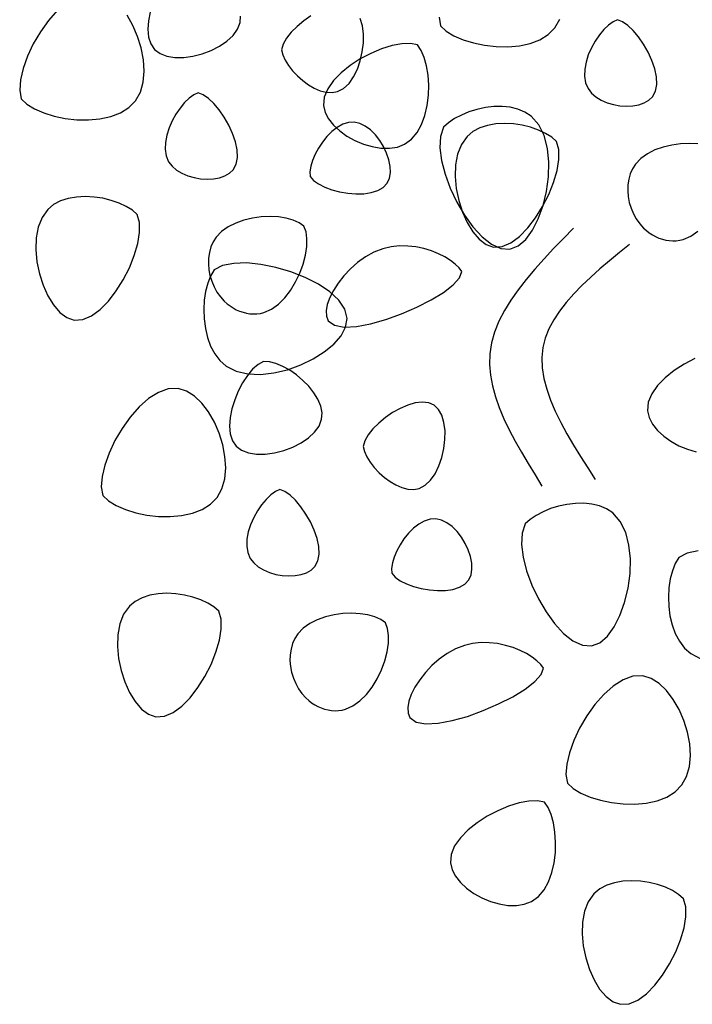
# Model space of a CAD drawing. Extents: x -2.39 to 2.17, y 0 to 7.74.
# Tile 2 of 4: x -2.39 to -0.68, y 3.6 to 6.1. Entities that reach past the tile are written whole.
import ezdxf

# ---------------------------------------------------------------- set-up
doc = ezdxf.new("R2010")
doc.units = 0
doc.header["$MEASUREMENT"] = 0
doc.layers.add('ARBOL', color=76, linetype='CONTINUOUS')

msp = doc.modelspace()

# ---------------------------------------------------------------- linework, layer by layer
at = {"layer": 'ARBOL'}
for points in [[(-2.2931, 6.1229), (-2.3157, 6.0971), (-2.3364, 6.0683), (-2.3544, 6.0375), (-2.3693, 6.006), (-2.3804, 5.9751), (-2.3872, 5.9459), (-2.389, 5.9197), (-2.3854, 5.8977)], [(-2.3854, 5.8977), (-2.3707, 5.8843), (-2.3511, 5.8724), (-2.3278, 5.8622), (-2.3014, 5.8541), (-2.2731, 5.8482), (-2.2436, 5.8449), (-2.2139, 5.8444), (-2.185, 5.847), (-2.1576, 5.8528), (-2.1328, 5.8623), (-2.1115, 5.8756), (-2.0945, 5.893), (-2.0824, 5.9148), (-2.0754, 5.9401), (-2.073, 5.9678), (-2.0748, 5.9972), (-2.0804, 6.0271), (-2.0895, 6.0565), (-2.1016, 6.0846), (-2.1163, 6.1103)], [(-2.0571, 6.1184), (-2.0615, 6.096), (-2.0631, 6.0745), (-2.0613, 6.0546), (-2.0558, 6.0373), (-2.0463, 6.0231), (-2.0324, 6.0128), (-2.0149, 6.0061), (-1.9945, 6.003), (-1.9723, 6.0032), (-1.949, 6.0064), (-1.9255, 6.0123), (-1.9027, 6.0208), (-1.8814, 6.0315), (-1.8625, 6.0442), (-1.8469, 6.0586), (-1.8355, 6.0746), (-1.8291, 6.0918), (-1.8281, 6.1083)], [(-1.649, 6.1086), (-1.6674, 6.096), (-1.6842, 6.082), (-1.6989, 6.0672), (-1.7107, 6.052), (-1.7192, 6.0369), (-1.7236, 6.0224)], [(-1.3235, 6.1054), (-1.3199, 6.0834)], [(-1.7236, 6.0224), (-1.7203, 6.0095), (-1.7143, 5.9961), (-1.7059, 5.9824), (-1.6954, 5.9689), (-1.6833, 5.956), (-1.6698, 5.9441), (-1.6554, 5.9336), (-1.6404, 5.9248), (-1.6251, 5.9183), (-1.6099, 5.9145), (-1.5951, 5.9136), (-1.5812, 5.9162), (-1.5658, 5.9242), (-1.5522, 5.9369), (-1.5406, 5.9535), (-1.531, 5.9729), (-1.5236, 5.9945), (-1.5185, 6.0172), (-1.5158, 6.0402), (-1.5157, 6.0625), (-1.5183, 6.0833), (-1.5237, 6.1017)], [(-1.3199, 6.0834), (-1.3052, 6.07), (-1.2856, 6.0581), (-1.2622, 6.0479), (-1.2359, 6.0398), (-1.2076, 6.0339), (-1.1781, 6.0306), (-1.1484, 6.0301), (-1.1194, 6.0327), (-1.0921, 6.0386), (-1.0673, 6.048), (-1.0459, 6.0613), (-1.0289, 6.0787), (-1.0169, 6.1005)], [(-0.8701, 6.0986), (-0.8813, 6.0936), (-0.8929, 6.0852), (-0.9047, 6.0739), (-0.9161, 6.0601), (-0.9268, 6.0445), (-0.9362, 6.0275), (-0.9441, 6.0096), (-0.95, 5.9912), (-0.9534, 5.973), (-0.954, 5.9553), (-0.9513, 5.9388), (-0.9449, 5.9238), (-0.9362, 5.9124), (-0.9249, 5.9026), (-0.9114, 5.8945), (-0.8965, 5.8881), (-0.8804, 5.8834), (-0.8638, 5.8805), (-0.8471, 5.8794), (-0.831, 5.8802), (-0.8157, 5.8829), (-0.802, 5.8876), (-0.7902, 5.8943), (-0.781, 5.9031), (-0.7733, 5.9174), (-0.7702, 5.9346), (-0.771, 5.9538), (-0.7754, 5.9744), (-0.7826, 5.9955), (-0.7923, 6.0166), (-0.8038, 6.0367), (-0.8166, 6.0552), (-0.8302, 6.0715), (-0.844, 6.0846), (-0.8575, 6.0939), (-0.8701, 6.0986)], [(-1.3783, 6.0347), (-1.3961, 6.0385), (-1.4179, 6.0378), (-1.4427, 6.0331), (-1.4694, 6.0248), (-1.4967, 6.0133), (-1.5238, 5.9991), (-1.5494, 5.9827), (-1.5724, 5.9643), (-1.5918, 5.9445), (-1.6064, 5.9237), (-1.6152, 5.9022), (-1.617, 5.8806), (-1.6129, 5.8635), (-1.6043, 5.8468), (-1.5917, 5.831), (-1.5759, 5.8164), (-1.5576, 5.8032), (-1.5373, 5.792), (-1.5157, 5.7829), (-1.4934, 5.7764), (-1.4712, 5.7727), (-1.4496, 5.7723), (-1.4294, 5.7754), (-1.4111, 5.7824), (-1.3937, 5.7951), (-1.3793, 5.8121), (-1.368, 5.8326), (-1.3595, 5.8559), (-1.3537, 5.8809), (-1.3505, 5.907), (-1.3498, 5.933), (-1.3514, 5.9584), (-1.3551, 5.9821), (-1.361, 6.0033), (-1.3688, 6.0211), (-1.3783, 6.0347)], [(-1.9357, 5.913), (-1.9468, 5.9079), (-1.9585, 5.8995), (-1.9702, 5.8882), (-1.9816, 5.8745), (-1.9922, 5.8589), (-2.0017, 5.8418), (-2.0096, 5.8239), (-2.0155, 5.8055), (-2.0189, 5.7873), (-2.0195, 5.7697), (-2.0168, 5.7531), (-2.0105, 5.7381), (-2.0017, 5.7267), (-1.9904, 5.7169), (-1.977, 5.7088), (-1.962, 5.7023), (-1.9459, 5.6977), (-1.9293, 5.6948), (-1.9126, 5.6937), (-1.8964, 5.6945), (-1.8812, 5.6972), (-1.8675, 5.7019), (-1.8558, 5.7086), (-1.8465, 5.7173), (-1.8388, 5.7317), (-1.8357, 5.7489), (-1.8365, 5.7681), (-1.8409, 5.7887), (-1.8482, 5.8098), (-1.8578, 5.8309), (-1.8693, 5.851), (-1.8822, 5.8696), (-1.8957, 5.8858), (-1.9095, 5.8989), (-1.923, 5.9082), (-1.9357, 5.913)], [(-1.3117, 5.8259), (-1.3196, 5.8024), (-1.3212, 5.7736), (-1.3172, 5.7411), (-1.3082, 5.7063), (-1.295, 5.6706), (-1.2784, 5.6354), (-1.2589, 5.6022), (-1.2373, 5.5725), (-1.2142, 5.5475), (-1.1905, 5.5289), (-1.1668, 5.518), (-1.1437, 5.5162), (-1.1226, 5.5241), (-1.1032, 5.5405), (-1.086, 5.5641), (-1.0712, 5.5932), (-1.0592, 5.6265), (-1.0506, 5.6624), (-1.0456, 5.6997), (-1.0447, 5.7367), (-1.0482, 5.7721), (-1.0566, 5.8044), (-1.0702, 5.8322), (-1.0894, 5.8539), (-1.1051, 5.8643), (-1.123, 5.8717), (-1.1425, 5.8763), (-1.1631, 5.8784), (-1.1843, 5.878), (-1.2058, 5.8755), (-1.227, 5.8709), (-1.2474, 5.8647), (-1.2666, 5.8568), (-1.284, 5.8476), (-1.2992, 5.8373), (-1.3117, 5.8259)], [(-1.6509, 5.7006), (-1.6422, 5.6906), (-1.6296, 5.6815), (-1.6139, 5.6735), (-1.5958, 5.6668), (-1.5761, 5.6615), (-1.5555, 5.658), (-1.5347, 5.6563), (-1.5146, 5.6568), (-1.4958, 5.6596), (-1.4791, 5.6648), (-1.4653, 5.6729), (-1.4552, 5.6838), (-1.4496, 5.6962), (-1.4472, 5.7106), (-1.4478, 5.7263), (-1.4511, 5.7429), (-1.4568, 5.7598), (-1.4645, 5.7764), (-1.4741, 5.7922), (-1.4852, 5.8065), (-1.4975, 5.8189), (-1.5108, 5.8288), (-1.5248, 5.8356), (-1.5392, 5.8387), (-1.5538, 5.8378), (-1.5683, 5.8332), (-1.5824, 5.8253), (-1.5958, 5.8148), (-1.6084, 5.8022), (-1.6199, 5.7881), (-1.63, 5.7729), (-1.6384, 5.7572), (-1.645, 5.7416), (-1.6494, 5.7266), (-1.6514, 5.7128), (-1.6509, 5.7006)], [(-1.0249, 5.7897), (-1.0372, 5.8005), (-1.0527, 5.8102), (-1.0708, 5.8186), (-1.0908, 5.8255), (-1.1122, 5.8307), (-1.1344, 5.834), (-1.1568, 5.8352), (-1.179, 5.8341), (-1.2001, 5.8304), (-1.2198, 5.8241), (-1.2374, 5.8148), (-1.2523, 5.8024), (-1.2668, 5.7821), (-1.2764, 5.7577), (-1.2815, 5.73), (-1.2824, 5.7004), (-1.2796, 5.6698), (-1.2734, 5.6393), (-1.2641, 5.6101), (-1.2522, 5.5833), (-1.2379, 5.5599), (-1.2216, 5.541), (-1.2038, 5.5278), (-1.1847, 5.5214), (-1.1631, 5.5228), (-1.1411, 5.5322), (-1.1192, 5.5482), (-1.098, 5.5697), (-1.0782, 5.5954), (-1.0602, 5.6241), (-1.0447, 5.6546), (-1.0323, 5.6855), (-1.0235, 5.7157), (-1.019, 5.744), (-1.0192, 5.769), (-1.0249, 5.7897)], [(-0.666, 5.7834), (-0.6874, 5.7844), (-0.7096, 5.7834), (-0.732, 5.7804), (-0.7539, 5.7752), (-0.7747, 5.7679), (-0.7938, 5.7583), (-0.8104, 5.7464), (-0.8241, 5.7322), (-0.8318, 5.7203), (-0.8376, 5.7073), (-0.8415, 5.6935), (-0.8437, 5.6791), (-0.8441, 5.6644), (-0.8428, 5.6494), (-0.84, 5.6345), (-0.8355, 5.62), (-0.8296, 5.606), (-0.8223, 5.5927), (-0.8136, 5.5804), (-0.8036, 5.5693), (-0.7966, 5.563), (-0.7891, 5.5573), (-0.7812, 5.5522), (-0.7731, 5.5478), (-0.7647, 5.5441), (-0.756, 5.5412), (-0.7472, 5.539), (-0.7383, 5.5376), (-0.7295, 5.537), (-0.7206, 5.5373), (-0.7118, 5.5385), (-0.7032, 5.5406), (-0.684, 5.5489), (-0.6662, 5.5616)], [(-2.0904, 5.6039), (-2.1027, 5.6148), (-2.1182, 5.6245), (-2.1363, 5.6329), (-2.1563, 5.6399), (-2.1777, 5.6451), (-2.1999, 5.6483), (-2.2223, 5.6495), (-2.2444, 5.6484), (-2.2656, 5.6447), (-2.2853, 5.6384), (-2.3029, 5.6291), (-2.3178, 5.6167), (-2.3323, 5.5965), (-2.3419, 5.572), (-2.347, 5.5443), (-2.3479, 5.5147), (-2.3451, 5.4841), (-2.3389, 5.4536), (-2.3296, 5.4244), (-2.3177, 5.3976), (-2.3034, 5.3742), (-2.2871, 5.3553), (-2.2693, 5.3421), (-2.2502, 5.3357), (-2.2286, 5.3371), (-2.2066, 5.3465), (-2.1847, 5.3625), (-2.1635, 5.384), (-2.1437, 5.4098), (-2.1257, 5.4384), (-2.1102, 5.4689), (-2.0978, 5.4998), (-2.089, 5.53), (-2.0845, 5.5583), (-2.0847, 5.5833), (-2.0904, 5.6039)], [(-1.6673, 5.5744), (-1.6789, 5.583), (-1.6939, 5.5898), (-1.7116, 5.5947), (-1.7315, 5.5977), (-1.7529, 5.5987), (-1.7751, 5.5977), (-1.7975, 5.5947), (-1.8194, 5.5895), (-1.8402, 5.5822), (-1.8593, 5.5726), (-1.8759, 5.5607), (-1.8896, 5.5465), (-1.8973, 5.5346), (-1.9031, 5.5216), (-1.907, 5.5078), (-1.9092, 5.4934), (-1.9096, 5.4787), (-1.9083, 5.4637), (-1.9055, 5.4489), (-1.9011, 5.4343), (-1.8951, 5.4203), (-1.8878, 5.407), (-1.8791, 5.3947), (-1.8691, 5.3836), (-1.8621, 5.3773), (-1.8546, 5.3716), (-1.8468, 5.3665), (-1.8386, 5.3621), (-1.8302, 5.3584), (-1.8215, 5.3555), (-1.8127, 5.3533), (-1.8039, 5.3519), (-1.795, 5.3513), (-1.7861, 5.3516), (-1.7773, 5.3528), (-1.7687, 5.3549), (-1.7495, 5.3632), (-1.7317, 5.376), (-1.7153, 5.3923), (-1.7007, 5.4113), (-1.6879, 5.4325), (-1.6772, 5.455), (-1.6688, 5.478), (-1.6628, 5.5008), (-1.6595, 5.5226), (-1.659, 5.5426), (-1.6615, 5.5602), (-1.6673, 5.5744)], [(-0.9822, 5.5689), (-1.0074, 5.5431), (-1.0323, 5.5173), (-1.0566, 5.4914), (-1.0799, 5.4654), (-1.102, 5.4392), (-1.1225, 5.4129), (-1.1411, 5.3864), (-1.1575, 5.3597), (-1.1713, 5.3327), (-1.1823, 5.3053), (-1.1902, 5.2777), (-1.1946, 5.2497), (-1.1953, 5.223), (-1.193, 5.1959), (-1.1878, 5.1686), (-1.1802, 5.141), (-1.1703, 5.1132), (-1.1584, 5.0851), (-1.1449, 5.0569), (-1.13, 5.0285), (-1.1139, 5), (-1.097, 4.9715), (-1.0796, 4.9428), (-1.0619, 4.9141)], [(-1.2657, 5.4595), (-1.2725, 5.4687), (-1.2822, 5.4781), (-1.2944, 5.4874), (-1.3088, 5.4962), (-1.3251, 5.5043), (-1.343, 5.5115), (-1.3621, 5.5173), (-1.3823, 5.5215), (-1.4031, 5.5239), (-1.4243, 5.5241), (-1.4455, 5.5219), (-1.4665, 5.517), (-1.4888, 5.5082), (-1.5102, 5.4964), (-1.5303, 5.482), (-1.5488, 5.4658), (-1.5655, 5.4481), (-1.58, 5.4297), (-1.592, 5.411), (-1.6013, 5.3927), (-1.6075, 5.3753), (-1.6103, 5.3593), (-1.6095, 5.3454), (-1.6048, 5.3341), (-1.589, 5.3225), (-1.5646, 5.3178), (-1.5334, 5.3193), (-1.4974, 5.3259), (-1.4585, 5.3369), (-1.4186, 5.3513), (-1.3796, 5.3683), (-1.3435, 5.3868), (-1.3121, 5.4061), (-1.2874, 5.4253), (-1.2713, 5.4434), (-1.2657, 5.4595)], [(-0.8399, 5.5278), (-0.8651, 5.5071), (-0.8901, 5.4864), (-0.9145, 5.4656), (-0.9379, 5.4446), (-0.9602, 5.4235), (-0.9811, 5.4021), (-1.0002, 5.3805), (-1.0173, 5.3585), (-1.032, 5.3361), (-1.0442, 5.3133), (-1.0534, 5.2901), (-1.0594, 5.2663), (-1.062, 5.2406), (-1.0611, 5.2142), (-1.0569, 5.1874), (-1.0499, 5.1601), (-1.0401, 5.1323), (-1.0282, 5.1042), (-1.0142, 5.0758), (-0.9987, 5.0471), (-0.9818, 5.0182), (-0.964, 4.9891), (-0.9455, 4.96), (-0.9267, 4.9307)], [(-1.8952, 5.4631), (-1.9041, 5.4476), (-1.9112, 5.4292), (-1.9166, 5.4085), (-1.9199, 5.3861), (-1.9212, 5.3626), (-1.9204, 5.3386), (-1.9173, 5.3147), (-1.9119, 5.2916), (-1.904, 5.2698), (-1.8935, 5.25), (-1.8804, 5.2328), (-1.8645, 5.2187), (-1.8389, 5.2057), (-1.8093, 5.1988), (-1.7769, 5.1976), (-1.7429, 5.2014), (-1.7086, 5.2097), (-1.675, 5.2218), (-1.6434, 5.2371), (-1.615, 5.2549), (-1.591, 5.2748), (-1.5725, 5.296), (-1.5608, 5.318), (-1.5571, 5.3401), (-1.563, 5.3637), (-1.5782, 5.3864), (-1.601, 5.4076), (-1.63, 5.427), (-1.6636, 5.444), (-1.7002, 5.4584), (-1.7382, 5.4696), (-1.7761, 5.4773), (-1.8123, 5.4808), (-1.8453, 5.4799), (-1.8734, 5.4742), (-1.8952, 5.4631)], [(-1.7692, 5.2307), (-1.7832, 5.2228), (-1.7971, 5.2106), (-1.8104, 5.1947), (-1.8226, 5.176), (-1.8335, 5.1553), (-1.8427, 5.1332), (-1.8496, 5.1105), (-1.8541, 5.088), (-1.8557, 5.0665), (-1.8539, 5.0466), (-1.8484, 5.0293), (-1.8389, 5.0151), (-1.825, 5.0048), (-1.8074, 4.9981), (-1.7871, 4.9951), (-1.7649, 4.9952), (-1.7415, 4.9984), (-1.7181, 5.0044), (-1.6953, 5.0128), (-1.674, 5.0235), (-1.6551, 5.0362), (-1.6395, 5.0507), (-1.6281, 5.0666), (-1.6217, 5.0838), (-1.6207, 5.1004), (-1.6241, 5.1174), (-1.6312, 5.1345), (-1.6415, 5.1513), (-1.6544, 5.1675), (-1.6693, 5.1826), (-1.6857, 5.1963), (-1.703, 5.2082), (-1.7205, 5.218), (-1.7378, 5.2253), (-1.7542, 5.2296), (-1.7692, 5.2307)], [(-0.6733, 5.2379), (-0.7004, 5.2237), (-0.726, 5.2073), (-0.749, 5.1889), (-0.7684, 5.1691), (-0.783, 5.1483), (-0.7918, 5.1268), (-0.7936, 5.1052), (-0.7895, 5.0881), (-0.7809, 5.0714), (-0.7683, 5.0556), (-0.7525, 5.041), (-0.7342, 5.0278), (-0.7138, 5.0166), (-0.6922, 5.0075), (-0.67, 5.001)], [(-2.178, 4.8898), (-2.1633, 4.8763), (-2.1437, 4.8644), (-2.1203, 4.8542), (-2.094, 4.8461), (-2.0657, 4.8403), (-2.0362, 4.8369), (-2.0065, 4.8365), (-1.9775, 4.839), (-1.9502, 4.8449), (-1.9254, 4.8543), (-1.904, 4.8676), (-1.887, 4.885), (-1.875, 4.9068), (-1.868, 4.9321), (-1.8656, 4.9599), (-1.8674, 4.9892), (-1.873, 5.0191), (-1.8821, 5.0485), (-1.8941, 5.0766), (-1.9089, 5.1023), (-1.9259, 5.1247), (-1.9447, 5.1428), (-1.965, 5.1555), (-1.9864, 5.162), (-2.0114, 5.1611), (-2.0366, 5.1521), (-2.0616, 5.1363), (-2.0857, 5.1149), (-2.1084, 5.0892), (-2.129, 5.0603), (-2.147, 5.0295), (-2.1619, 4.998), (-2.173, 4.9671), (-2.1798, 4.9379), (-2.1816, 4.9118), (-2.178, 4.8898)], [(-1.5162, 5.0144), (-1.5129, 5.0015), (-1.5069, 4.9881), (-1.4984, 4.9744), (-1.488, 4.9609), (-1.4759, 4.948), (-1.4624, 4.9361), (-1.448, 4.9256), (-1.433, 4.9169), (-1.4177, 4.9104), (-1.4025, 4.9065), (-1.3877, 4.9056), (-1.3738, 4.9082), (-1.3584, 4.9162), (-1.3448, 4.9289), (-1.3331, 4.9455), (-1.3236, 4.965), (-1.3162, 4.9865), (-1.3111, 5.0092), (-1.3084, 5.0322), (-1.3083, 5.0545), (-1.3109, 5.0753), (-1.3162, 5.0938), (-1.3245, 5.1089), (-1.3358, 5.1198), (-1.3497, 5.1257), (-1.366, 5.1274), (-1.3839, 5.1252), (-1.403, 5.1197), (-1.4224, 5.1113), (-1.4416, 5.1006), (-1.4599, 5.088), (-1.4768, 5.0741), (-1.4915, 5.0593), (-1.5033, 5.044), (-1.5118, 5.0289), (-1.5162, 5.0144)], [(-1.7282, 4.905), (-1.7394, 4.8999), (-1.751, 4.8915), (-1.7628, 4.8802), (-1.7742, 4.8665), (-1.7848, 4.8509), (-1.7943, 4.8338), (-1.8022, 4.8159), (-1.8081, 4.7976), (-1.8115, 4.7793), (-1.8121, 4.7617), (-1.8094, 4.7451), (-1.803, 4.7301), (-1.7943, 4.7187), (-1.783, 4.7089), (-1.7696, 4.7008), (-1.7546, 4.6944), (-1.7385, 4.6897), (-1.7219, 4.6868), (-1.7052, 4.6857), (-1.689, 4.6865), (-1.6738, 4.6893), (-1.6601, 4.6939), (-1.6483, 4.7006), (-1.6391, 4.7094), (-1.6314, 4.7237), (-1.6283, 4.7409), (-1.6291, 4.7601), (-1.6335, 4.7807), (-1.6407, 4.8019), (-1.6504, 4.8229), (-1.6619, 4.843), (-1.6747, 4.8616), (-1.6883, 4.8778), (-1.7021, 4.8909), (-1.7156, 4.9002), (-1.7282, 4.905)], [(-1.1043, 4.818), (-1.1122, 4.7944), (-1.1138, 4.7657), (-1.1098, 4.7331), (-1.1008, 4.6983), (-1.0876, 4.6626), (-1.0709, 4.6274), (-1.0514, 4.5942), (-1.0298, 4.5645), (-1.0068, 4.5396), (-0.9831, 4.5209), (-0.9593, 4.51), (-0.9363, 4.5082), (-0.9152, 4.5161), (-0.8958, 4.5326), (-0.8785, 4.5561), (-0.8637, 4.5852), (-0.8518, 4.6185), (-0.8432, 4.6545), (-0.8382, 4.6917), (-0.8373, 4.7288), (-0.8408, 4.7641), (-0.8492, 4.7964), (-0.8628, 4.8242), (-0.882, 4.8459), (-0.8977, 4.8563), (-0.9156, 4.8637), (-0.935, 4.8684), (-0.9557, 4.8704), (-0.977, 4.87), (-0.9984, 4.8675), (-1.0196, 4.863), (-1.04, 4.8567), (-1.0591, 4.8489), (-1.0766, 4.8396), (-1.0918, 4.8293), (-1.1043, 4.818)], [(-1.4434, 4.6926), (-1.4347, 4.6827), (-1.4222, 4.6736), (-1.4065, 4.6655), (-1.3884, 4.6588), (-1.3687, 4.6536), (-1.348, 4.65), (-1.3273, 4.6483), (-1.3071, 4.6488), (-1.2884, 4.6516), (-1.2717, 4.6569), (-1.2579, 4.6649), (-1.2477, 4.6759), (-1.2422, 4.6883), (-1.2398, 4.7026), (-1.2404, 4.7183), (-1.2437, 4.7349), (-1.2493, 4.7518), (-1.2571, 4.7684), (-1.2666, 4.7842), (-1.2777, 4.7986), (-1.2901, 4.811), (-1.3034, 4.8208), (-1.3174, 4.8276), (-1.3317, 4.8307), (-1.3464, 4.8298), (-1.3609, 4.8252), (-1.375, 4.8173), (-1.3885, 4.8069), (-1.401, 4.7942), (-1.4125, 4.7801), (-1.4226, 4.7649), (-1.431, 4.7492), (-1.4376, 4.7336), (-1.442, 4.7186), (-1.444, 4.7048), (-1.4434, 4.6926)], [(-0.7145, 4.7326), (-0.7234, 4.7171), (-0.7305, 4.6988), (-0.7358, 4.6781), (-0.7392, 4.6556), (-0.7405, 4.6321), (-0.7397, 4.6081), (-0.7366, 4.5842), (-0.7312, 4.5611), (-0.7233, 4.5393), (-0.7128, 4.5195), (-0.6997, 4.5023), (-0.6838, 4.4883), (-0.6581, 4.4752)], [(-0.6646, 4.7495), (-0.6927, 4.7437), (-0.7145, 4.7326)], [(-1.8829, 4.596), (-1.8953, 4.6068), (-1.9108, 4.6166), (-1.9289, 4.625), (-1.9489, 4.6319), (-1.9703, 4.6371), (-1.9925, 4.6403), (-2.0149, 4.6415), (-2.0371, 4.6404), (-2.0582, 4.6368), (-2.0779, 4.6304), (-2.0955, 4.6211), (-2.1104, 4.6087), (-2.1249, 4.5885), (-2.1345, 4.564), (-2.1396, 4.5364), (-2.1405, 4.5067), (-2.1377, 4.4761), (-2.1315, 4.4456), (-2.1222, 4.4164), (-2.1103, 4.3896), (-2.096, 4.3662), (-2.0797, 4.3474), (-2.0619, 4.3342), (-2.0428, 4.3277), (-2.0212, 4.3292), (-1.9992, 4.3385), (-1.9773, 4.3546), (-1.9561, 4.376), (-1.9363, 4.4018), (-1.9183, 4.4305), (-1.9028, 4.4609), (-1.8904, 4.4918), (-1.8816, 4.5221), (-1.8771, 4.5503), (-1.8773, 4.5754), (-1.8829, 4.596)], [(-1.4598, 4.5665), (-1.4714, 4.575), (-1.4865, 4.5818), (-1.5042, 4.5867), (-1.5241, 4.5897), (-1.5455, 4.5907), (-1.5677, 4.5898), (-1.5901, 4.5867), (-1.612, 4.5816), (-1.6328, 4.5742), (-1.6519, 4.5646), (-1.6685, 4.5527), (-1.6821, 4.5385), (-1.6899, 4.5266), (-1.6957, 4.5137), (-1.6996, 4.4999), (-1.7018, 4.4855), (-1.7022, 4.4707), (-1.7009, 4.4557), (-1.6981, 4.4409), (-1.6936, 4.4263), (-1.6877, 4.4123), (-1.6804, 4.399), (-1.6717, 4.3867), (-1.6617, 4.3756), (-1.6547, 4.3693), (-1.6472, 4.3636), (-1.6393, 4.3585), (-1.6312, 4.3541), (-1.6228, 4.3504), (-1.6141, 4.3475), (-1.6053, 4.3453), (-1.5964, 4.3439), (-1.5875, 4.3433), (-1.5787, 4.3436), (-1.5699, 4.3448), (-1.5613, 4.3469), (-1.5421, 4.3553), (-1.5243, 4.368), (-1.5079, 4.3843), (-1.4933, 4.4034), (-1.4805, 4.4245), (-1.4698, 4.447), (-1.4614, 4.47), (-1.4554, 4.4928), (-1.4521, 4.5146), (-1.4516, 4.5346), (-1.4541, 4.5522), (-1.4598, 4.5665)], [(-1.0582, 4.4515), (-1.0651, 4.4608), (-1.0748, 4.4702), (-1.0869, 4.4794), (-1.1014, 4.4883), (-1.1177, 4.4964), (-1.1355, 4.5035), (-1.1547, 4.5093), (-1.1749, 4.5136), (-1.1957, 4.5159), (-1.2168, 4.5162), (-1.2381, 4.5139), (-1.259, 4.509), (-1.2814, 4.5002), (-1.3028, 4.4884), (-1.3229, 4.4741), (-1.3414, 4.4578), (-1.3581, 4.4402), (-1.3726, 4.4217), (-1.3846, 4.4031), (-1.3939, 4.3847), (-1.4001, 4.3673), (-1.4029, 4.3514), (-1.4021, 4.3374), (-1.3973, 4.3261), (-1.3816, 4.3145), (-1.3572, 4.3098), (-1.326, 4.3113), (-1.29, 4.318), (-1.2511, 4.3289), (-1.2112, 4.3434), (-1.1722, 4.3603), (-1.1361, 4.3788), (-1.1047, 4.3981), (-1.08, 4.4173), (-1.0639, 4.4354), (-1.0582, 4.4515)], [(-0.9973, 4.1593), (-0.9825, 4.1459), (-0.963, 4.1339), (-0.9396, 4.1238), (-0.9133, 4.1156), (-0.8849, 4.1098), (-0.8555, 4.1065), (-0.8258, 4.106), (-0.7968, 4.1085), (-0.7695, 4.1144), (-0.7447, 4.1239), (-0.7233, 4.1372), (-0.7063, 4.1545), (-0.6943, 4.1764), (-0.6873, 4.2016), (-0.6848, 4.2294), (-0.6866, 4.2587), (-0.6923, 4.2886), (-0.7013, 4.3181), (-0.7134, 4.3461), (-0.7282, 4.3719), (-0.7452, 4.3942), (-0.764, 4.4123), (-0.7843, 4.4251), (-0.8057, 4.4316), (-0.8307, 4.4306), (-0.8559, 4.4216), (-0.8809, 4.4058), (-0.905, 4.3844), (-0.9276, 4.3587), (-0.9483, 4.3298), (-0.9663, 4.299), (-0.9811, 4.2676), (-0.9922, 4.2366), (-0.999, 4.2075), (-1.0009, 4.1813), (-0.9973, 4.1593)], [(-1.0557, 4.1106), (-1.0735, 4.1143), (-1.0953, 4.1136), (-1.1201, 4.1089), (-1.1467, 4.1006), (-1.1741, 4.0892), (-1.2012, 4.075), (-1.2267, 4.0585), (-1.2498, 4.0402), (-1.2692, 4.0204), (-1.2838, 3.9995), (-1.2926, 3.9781), (-1.2944, 3.9565), (-1.2903, 3.9393), (-1.2816, 3.9227), (-1.2691, 3.9069), (-1.2533, 3.8922), (-1.2349, 3.8791), (-1.2146, 3.8678), (-1.193, 3.8588), (-1.1708, 3.8523), (-1.1486, 3.8486), (-1.127, 3.8482), (-1.1068, 3.8513), (-1.0885, 3.8583), (-1.071, 3.8709), (-1.0567, 3.8879), (-1.0454, 3.9085), (-1.0368, 3.9318), (-1.0311, 3.9568), (-1.0279, 3.9828), (-1.0272, 4.0089), (-1.0288, 4.0342), (-1.0325, 4.058), (-1.0384, 4.0792), (-1.0461, 4.097), (-1.0557, 4.1106)], [(-0.7022, 3.8655), (-0.7146, 3.8763), (-0.7301, 3.8861), (-0.7482, 3.8945), (-0.7682, 3.9014), (-0.7896, 3.9066), (-0.8118, 3.9099), (-0.8342, 3.9111), (-0.8563, 3.9099), (-0.8775, 3.9063), (-0.8972, 3.8999), (-0.9148, 3.8906), (-0.9297, 3.8783), (-0.9441, 3.858), (-0.9537, 3.8335), (-0.9588, 3.8059), (-0.9598, 3.7762), (-0.957, 3.7456), (-0.9508, 3.7152), (-0.9415, 3.686), (-0.9296, 3.6591), (-0.9153, 3.6357), (-0.899, 3.6169), (-0.8812, 3.6037), (-0.8621, 3.5972), (-0.8405, 3.5987), (-0.8185, 3.608), (-0.7966, 3.6241), (-0.7754, 3.6456), (-0.7556, 3.6713), (-0.7376, 3.7), (-0.7221, 3.7304), (-0.7097, 3.7614), (-0.7009, 3.7916), (-0.6963, 3.8198), (-0.6966, 3.8449), (-0.7022, 3.8655)]]:
    msp.add_lwpolyline(points, dxfattribs=at)

doc.saveas('drawing.dxf')
